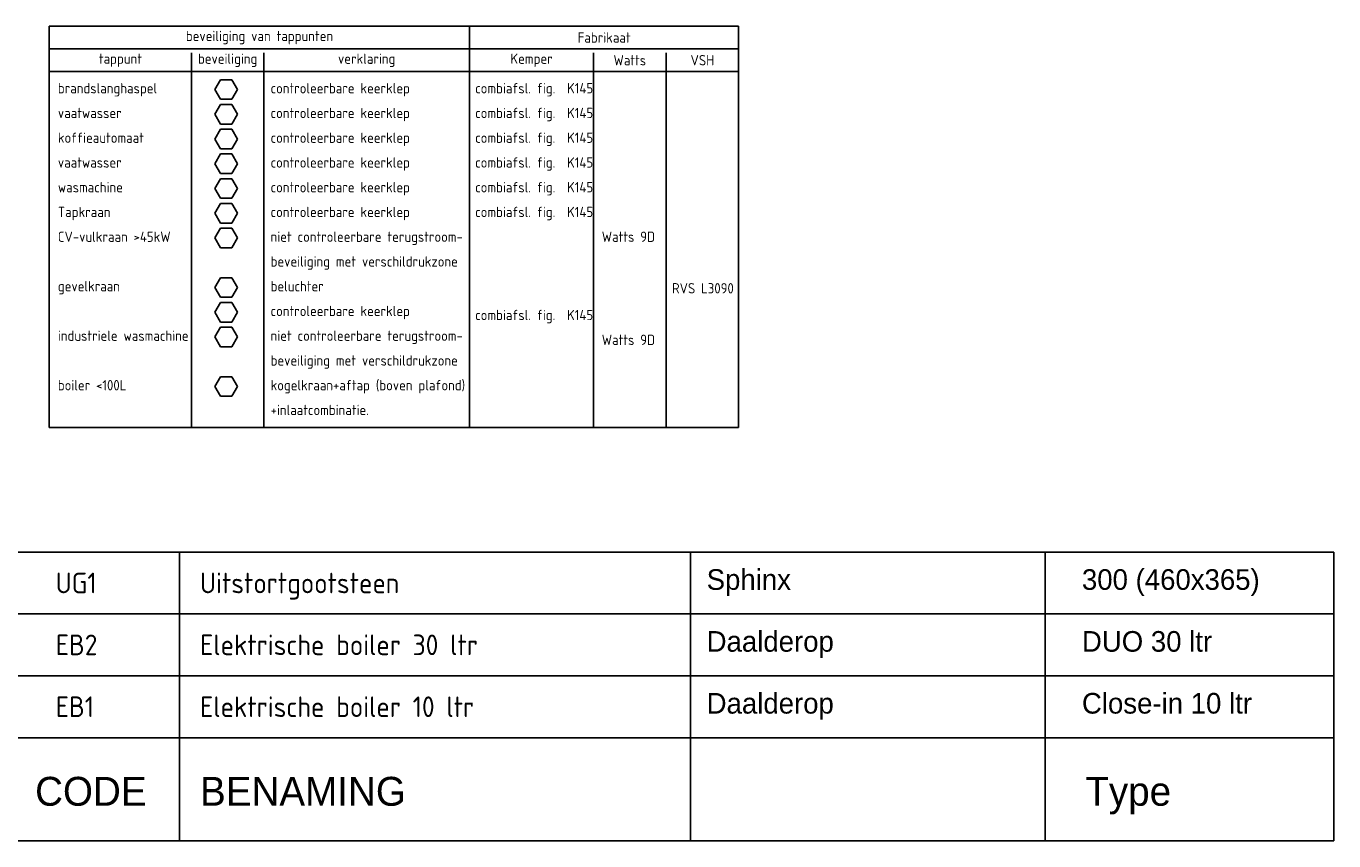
# Model space of a CAD drawing. Header units: millimetres. Extents: x -71760 to 24237, y -1029 to 51282.
# Tile 7 of 9: x 8379 to 24237, y 9083 to 18958. Entities that reach past the tile are written whole.
import ezdxf
from ezdxf.enums import TextEntityAlignment as Align

# ---------------------------------------------------------------- set-up
doc = ezdxf.new("R2010")
doc.units = ezdxf.units.MM
doc.header["$LTSCALE"] = 50
doc.linetypes.add('2322110', pattern=[10, 5, -1, 1, -1, 1, -1])
for name, color, linetype in [('BESTEKCODES', 2, 'Continuous'), ('SANCODE$0$sancode', 2, 'Continuous'), ('WM531---', 2, 'Continuous')]:
    doc.layers.add(name, color=color, linetype=linetype)
doc.styles.add('BURO-025', font='ISO96.shx', dxfattribs={"height": 125})
doc.styles.add('SANCODE$0$BURO-025', font='BUROFONT.shx', dxfattribs={"height": 125})
doc.styles.add('SANCODE$0$BURO-035', font='BUROFONT.shx', dxfattribs={"height": 175})
doc.styles.get("Standard").update_dxf_attribs({"font": 'ARIAL.TTF'})

# ---------------------------------------------------------------- blocks, each defined once
blk = doc.blocks.new('EA-beveiliging')
at = {"color": 3, "linetype": 'Continuous'}
for p, q in [((-1.37, 2.37), (-2.74, 0)), ((1.37, 2.37), (-1.37, 2.37)), ((2.74, 0), (1.37, 2.37)), ((-2.74, 0), (-1.37, -2.37)), ((-1.37, -2.37), (1.37, -2.37)), ((1.37, -2.37), (2.74, 0))]:
    blk.add_line(p, q, dxfattribs=at)
at = {"color": 0, "flags": 2}
blk.add_attdef('EA', text='', height=2.5, dxfattribs=at).set_placement((0, 0), align=Align.MIDDLE)
blk = doc.blocks.new('CA-beveiliging')
at = {"color": 3, "linetype": 'Continuous'}
for p, q in [((-1.37, 2.37), (-2.74, 0)), ((1.37, 2.37), (-1.37, 2.37)), ((2.74, 0), (1.37, 2.37)), ((-2.74, 0), (-1.37, -2.37)), ((-1.37, -2.37), (1.37, -2.37)), ((1.37, -2.37), (2.74, 0))]:
    blk.add_line(p, q, dxfattribs=at)
at = {"color": 0, "flags": 2}
blk.add_attdef('CA', text='', height=2.5, dxfattribs=at).set_placement((0, 0), align=Align.MIDDLE)
blk = doc.blocks.new('DA-beveiliging')
at = {"color": 3, "linetype": 'Continuous'}
for p, q in [((-1.37, 2.37), (-2.74, 0)), ((1.37, 2.37), (-1.37, 2.37)), ((2.74, 0), (1.37, 2.37)), ((-2.74, 0), (-1.37, -2.37)), ((-1.37, -2.37), (1.37, -2.37)), ((1.37, -2.37), (2.74, 0))]:
    blk.add_line(p, q, dxfattribs=at)
at = {"color": 0, "flags": 2}
blk.add_attdef('DA', text='', height=2.5, dxfattribs=at).set_placement((0, 0), align=Align.MIDDLE)

msp = doc.modelspace()

# ---------------------------------------------------------------- linework, layer by layer
at = {"layer": 'SANCODE$0$sancode'}
for p, q in [((8237, 12583), (24237, 12583)), ((8237, 11833), (24237, 11833)), ((8237, 11083), (24237, 11083))]:
    msp.add_line(p, q, dxfattribs=at)
at = {"layer": 'SANCODE$0$sancode', "color": 1}
for p, q in [((10237, 10333), (10237, 12583)), ((16437, 9083), (16437, 12583)), ((10237, 9083), (10237, 10333))]:
    msp.add_line(p, q, dxfattribs=at)
at = {"layer": 'SANCODE$0$sancode', "color": 4}
for p, q in [((20737, 10333), (20737, 12583)), ((24237, 10333), (24237, 12583)), ((8237, 10333), (24237, 10333)), ((20737, 9083), (20737, 10333)), ((24237, 9083), (24237, 10333)), ((8237, 9083), (24237, 9083))]:
    msp.add_line(p, q, dxfattribs=at)
at = {"layer": 'WM531---', "color": 2, "linetype": 'Continuous'}
for p, q in [((8659, 14093), (8659, 18958)), ((8659, 18958), (17019, 18958)), ((13757, 14093), (13757, 18958)), ((17019, 14093), (17019, 18958)), ((8659, 18683), (17019, 18683)), ((10384, 14093), (10384, 18633)), ((11259, 14093), (11259, 18633)), ((15259, 14093), (15259, 18633)), ((16139, 14093), (16139, 18633)), ((8659, 18408), (17019, 18408)), ((8659, 14093), (17019, 14093))]:
    msp.add_line(p, q, dxfattribs=at)

# ---------------------------------------------------------------- block references
at = {"xscale": 50, "yscale": 50, "zscale": 50}
for name, p in [('CA-beveiliging', (10805, 16390)), ('DA-beveiliging', (10805, 15790)), ('CA-beveiliging', (10805, 15190))]:
    msp.add_blockref(name, p, dxfattribs=at)
at = {"layer": 'WM531---', "color": 7, "linetype": '2322110', "xscale": 50, "yscale": 50, "zscale": 50}
for p in [(10805, 18190), (10805, 17890), (10805, 17590), (10805, 17290), (10805, 16990), (10805, 16690), (10805, 15490), (10805, 14590)]:
    msp.add_blockref('EA-beveiliging', p, dxfattribs=at)

# ---------------------------------------------------------------- texts
at = {"layer": 'BESTEKCODES', "style": 'BURO-025'}
for s, p in [('UG1', (8737, 12083)), ('Uitstortgootsteen', (10487, 12083)), ('EB2', (8737, 11333)), ('Elektrische boiler 30 ltr', (10487, 11333)), ('EB1', (8737, 10583)), ('Elektrische boiler 10 ltr', (10487, 10583))]:
    msp.add_text(s, height=250, dxfattribs=at).set_placement(p)
at = {"layer": 'SANCODE$0$sancode', "style": 'SANCODE$0$BURO-025'}
for s, p in [('Sphinx', (16631, 12125)), ('300 (460x365)', (21182, 12125)), ('Daalderop', (16631, 11375)), ('DUO 30 ltr', (21182, 11375)), ('Daalderop', (16631, 10625)), ('Close-in 10 ltr', (21182, 10625))]:
    msp.add_text(s, height=250, dxfattribs=at).set_placement(p)
at = {"layer": 'SANCODE$0$sancode', "color": 4, "style": 'SANCODE$0$BURO-035'}
for s, p in [('CODE', (8487, 9508)), ('BENAMING', (10487, 9508)), ('Type', (21223, 9508))]:
    msp.add_text(s, height=350, dxfattribs=at).set_placement(p)
at = {"layer": 'WM531---', "color": 2, "linetype": '2322110', "style": 'BURO-025'}
for s, p in [('beveiliging van tappunten', (11208, 18820)), ('Fabrikaat', (15388, 18820))]:
    msp.add_text(s, height=125, dxfattribs=at).set_placement(p, align=Align.MIDDLE)
at = {"layer": 'WM531---', "color": 7, "linetype": '2322110', "style": 'BURO-025'}
for s, p in [('tappunt', (9522, 18545)), ('beveiliging', (10822, 18545)), ('verklaring', (12508, 18545)), ('Kemper', (14508, 18545)), ('Watts', (15699, 18545)), ('VSH', (16579, 18545))]:
    msp.add_text(s, height=125, dxfattribs=at).set_placement(p, align=Align.MIDDLE)
for s, p in [('brandslanghaspel', (8763, 18143)), ('controleerbare keerklep', (11343, 18143)), ('combiafsl. fig.  K145', (13824, 18143)), ('vaatwasser', (8763, 17843)), ('controleerbare keerklep', (11343, 17843)), ('combiafsl. fig.  K145', (13824, 17843)), ('koffieautomaat', (8763, 17543)), ('controleerbare keerklep', (11343, 17543)), ('combiafsl. fig.  K145', (13824, 17543)), ('vaatwasser', (8763, 17243)), ('controleerbare keerklep', (11343, 17243)), ('combiafsl. fig.  K145', (13824, 17243)), ('wasmachine', (8763, 16943)), ('controleerbare keerklep', (11343, 16943)), ('combiafsl. fig.  K145', (13824, 16943)), ('Tapkraan', (8763, 16643)), ('controleerbare keerklep', (11343, 16643)), ('combiafsl. fig.  K145', (13824, 16643)), ('CV-vulkraan >45kW', (8763, 16343)), ('niet controleerbare terugstroom-', (11343, 16343)), ('Watts 9D', (15359, 16343)), ('beveiliging met verschildrukzone', (11343, 16043)), ('gevelkraan', (8763, 15743)), ('beluchter', (11343, 15743)), ('RVS L3090', (16210, 15718)), ('controleerbare keerklep', (11343, 15443)), ('combiafsl. fig.  K145', (13824, 15394)), ('industriele wasmachine', (8763, 15143)), ('niet controleerbare terugstroom-', (11343, 15143)), ('Watts 9D', (15359, 15093)), ('beveiliging met verschildrukzone', (11343, 14843)), ('boiler <100L', (8763, 14543)), ('kogelkraan+aftap (boven plafond)', (11343, 14543)), ('+inlaatcombinatie.', (11343, 14243))]:
    msp.add_text(s, height=125, dxfattribs=at).set_placement(p)

doc.saveas('drawing.dxf')
